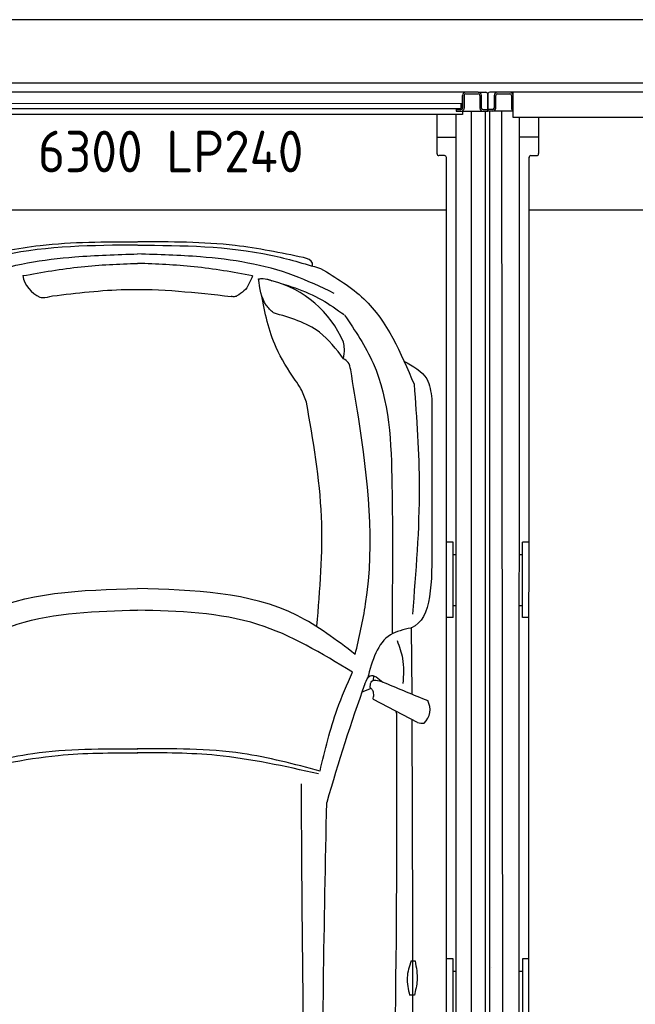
# Model space of a CAD drawing. Header units: millimetres. Extents: x 0 to 8666, y -940 to 5900.
# Tile 3 of 10: x 1415 to 3368, y 2780 to 5900. Entities that reach past the tile are written whole.
import ezdxf

# ---------------------------------------------------------------- set-up
doc = ezdxf.new("R2010")
doc.units = ezdxf.units.MM
for name, color, linetype, lineweight in [('car', 10, 'Continuous', 25), ('Gebäude', 7, 'Continuous', 25), ('Plattform', 7, 'Continuous', 25)]:
    doc.layers.add(name, color=color, linetype=linetype, lineweight=lineweight)
doc.styles.get("Standard").update_dxf_attribs({"font": 'ISOCP.SHX'})

# ---------------------------------------------------------------- blocks, each defined once
blk = doc.blocks.new('Gebäude_GL550_LP240')
at = {"layer": 'Gebäude'}
for p, q in [((5600, 5900), (-2800, 5900)), ((-2600, 5700), (5400, 5700))]:
    blk.add_line(p, q, dxfattribs=at)
blk = doc.blocks.new('6300_LP240_GL550')
for p, q in [((-2420.1, 5590.1), (-2420.1, 5670.1)), ((14.9, 5610.1), (-0.1, 5610.1))]:
    blk.add_line(p, q)
at = {"layer": 'Plattform'}
for p, q in [((-2500.1, 5610.1), (-2500.1, 5664.1)), ((-2420.1, 5670.1), (-2494.1, 5670.1)), ((-2480.1, 5660.1), (-2480.1, 5620.1)), ((-2475.1, 5620.1), (-2475.1, 5660.1)), ((-2470.1, 5665.1), (-2430.1, 5665.1)), ((-2425.1, 5660.1), (-2425.1, 5620.1)), ((29.9, 5670.1), (-2420.1, 5670.1)), ((19.9, 5620.1), (19.9, 5660.1)), ((24.9, 5620.1), (24.9, 5660.1)), ((24.9, 5660.1), (24.9, 5620.1)), ((69.9, 5670.1), (29.9, 5670.1)), ((29.9, 5665.1), (69.9, 5665.1)), ((69.9, 5670.1), (93.9, 5670.1)), ((74.9, 5660.1), (74.9, 5620.1)), ((79.9, 5620.1), (79.9, 5660.1)), ((99.9, 5664.1), (99.9, 5610.1)), ((19.9, 5634.6), (-1817.7, 5633.5)), ((-1817.7, 5619), (14.9, 5619)), ((-0.1, 5619), (-0.1, 5610.1)), ((14.9, 5634.5), (14.9, 5619)), ((19.9, 5634.5), (19.9, 5634.5)), ((-2485.1, 5615.1), (-2500.1, 5615.1)), ((-2420.1, 5610.1), (-2500.1, 5610.1)), ((-2493.2, 360.1), (-2493.2, 5610.1)), ((-2450.2, 360.1), (-2455.2, 5610.1)), ((-1817.7, 5590.1), (-2420.1, 5590.1)), ((-2400.4, 350.1), (-2400, 5590.1)), ((-2339.1, 5590.1), (-2339.1, 5475.6)), ((19.9, 5599.5), (-1817.7, 5599.5)), ((-61.1, 5475.2), (-61.1, 5599.5)), ((14.9, 5615.1), (-0.1, 5615.1)), ((-0.1, 5610.1), (99.9, 5610.1)), ((-0.1, 350.1), (-0.1, 5599.5)), ((19.9, 5610.1), (19.9, 5599.5)), ((48.4, 360.2), (47.9, 5610.1)), ((84.9, 5615.1), (99.9, 5615.1)), ((91.4, 5610.1), (91.5, 360.1)), ((-2339.1, 5527.5), (-2400.1, 5527.5)), ((-0.1, 5527.2), (-61.1, 5527.2)), ((-2371.1, 564.5), (-2369, 5463.9)), ((-2363.1, 5469.2), (-2344.8, 5469.2)), ((-37.1, 5469.2), (-55.1, 5469.2)), ((-31.1, 452.1), (-31.1, 5463.2)), ((-31.1, 5463.2), (-31.1, 5463.2)), ((-31.1, 5296.2), (-2369.1, 5296.2)), ((-2390.1, 4243.9), (-2390.1, 4243.9)), ((-2369.5, 4243.9), (-2390.1, 4243.9)), ((-2390.1, 4005.6), (-2390.1, 4243.9)), ((-10.1, 4243.9), (-31.1, 4243.9)), ((-10.1, 4005.6), (-10.1, 4243.9)), ((-2400.1, 4204.9), (-2390.1, 4204.9)), ((-10.1, 4204.9), (-0.1, 4204.9)), ((-2400.1, 4044.1), (-2390.1, 4044.1)), ((-10.1, 4044.1), (-0.1, 4044.1)), ((-2369.6, 4005.6), (-2390.1, 4005.6)), ((-10.1, 4005.6), (-31.1, 4005.6)), ((-2390.1, 2924), (-2390.1, 2685.6)), ((-2371.1, 2924), (-2390.1, 2924)), ((-10.1, 2924), (-31.1, 2924)), ((-10.1, 2685.6), (-10.1, 2924)), ((-2489.6, 2897.4), (-2489.6, 2897.6)), ((-2400.1, 2885), (-2390.1, 2885)), ((-10.1, 2885), (-0.1, 2885))]:
    blk.add_line(p, q, dxfattribs=at)
for centre, radius, start, end in [((-2494.1, 5664.1), 6, 90, 180), ((-2470.1, 5660.1), 10, 90, 180), ((-2470.1, 5660.1), 5, 90, 180), ((-2430.1, 5660.1), 10, 2.0174, 90), ((-2430.1, 5660.1), 5, 0, 90), ((29.9, 5660.1), 10, 90, 180), ((29.9, 5660.1), 10, 90, 180), ((29.9, 5660.1), 5, 90, 180), ((29.9, 5660.1), 5, 90, 180), ((69.9, 5660.1), 10, 0, 90), ((69.9, 5660.1), 5, 0, 90), ((93.9, 5664.1), 6, 0, 90), ((-2485.1, 5620.1), 5, 270, 0), ((-2485.1, 5620.1), 10, 270, 0), ((-2415.1, 5620.1), 10, 180, 239.959), ((14.9, 5620.1), 5, 270, 0), ((14.9, 5620.1), 10, 300.0075, 0), ((14.9, 5620.1), 10, 330.0736, 0), ((84.9, 5620.1), 10, 180, 209.9264), ((84.9, 5620.1), 5, 180, 270), ((14.9, 5620.1), 10, 270, 330), ((84.9, 5620.1), 10, 210, 270), ((-2345.1, 5475.2), 5.99, 272.397, 3.6906)]:
    blk.add_arc(centre, radius, start, end, dxfattribs=at)
for centre, major_axis, start_param, end_param in [((-2363.1, 5463.2), (-6, 0), 4.712389, 6.283185), ((-55.1, 5475.2), (-6, 0), 0, 1.570796), ((-37.1, 5463.2), (6, 0), 0, 1.570796)]:
    blk.add_ellipse(centre, major_axis=major_axis, ratio=0.999962, start_param=start_param, end_param=end_param, dxfattribs=at)
blk.add_text('6300 LP240', height=132).set_placement((-1326.5, 5416.3))
blk = doc.blocks.new('U25')
at = {"layer": 'car'}
for p, q in [((-203.6, 3940.1), (-203.2, 3904.1)), ((-140.4, 3714.4), (-142.4, 3922.7)), ((-262.3, 3755.9), (-261.6, 3770.9)), ((-269.4, 3730.3), (-299.4, 3718.9)), ((-122.7, 3622.5), (-262.7, 3695.7))]:
    blk.add_line(p, q, dxfattribs=at)
for points in [[(-143.3, 2867.5), (-130.4, 2867.3)], [(-133, 2758.7), (-148, 2759)]]:
    blk.add_lwpolyline(points, dxfattribs=at)
for centre, radius, start, end in [((-1281.7, 5057.4), 95, 191.2232, 245.9025), ((-669.6, 4694), 339.4, 23.2659, 75.556), ((5546.7, 1662.4), 6197.2, 160.35517, 164.00603), ((-141.7, 3663.7), 58.5, 313.102, 29.1823), ((-108.3, 3676.3), 55.6, 254.9104, 276.7653)]:
    blk.add_arc(centre, radius, start, end, dxfattribs=at)
for points, knots in [([(-1010.7, 5135.9), (-1153, 5134.7), (-1350.2, 5133.1), (-1538.3, 5077.8), (-1590.6, 5062.4)], [0, 0, 0, 0, 423.492842, 586.583376, 586.583376, 586.583376, 586.583376]), ([(-1536.5, 5096.7), (-1464.3, 5111.4), (-1291.1, 5146.6), (-1114.2, 5146.3), (-1010.9, 5146)], [0, 0, 0, 0, 220.289453, 529.069984, 529.069984, 529.069984, 529.069984]), ([(-1010.2, 5135.9), (-867.9, 5134.6), (-670.7, 5132.8), (-482.7, 5077.3), (-430.4, 5061.9)], [0, 0, 0, 0, 423.492842, 586.583376, 586.583376, 586.583376, 586.583376]), ([(-484.5, 5096.2), (-556.6, 5111), (-729.8, 5146.4), (-906.7, 5146.2), (-1010, 5146)], [0, 0, 0, 0, 220.289453, 529.069984, 529.069984, 529.069984, 529.069984]), ([(-1633.3, 4983.3), (-1591.1, 5003.5), (-1458.1, 5067.4), (-1243.3, 5100.9), (-1076.7, 5105.7), (-1010.6, 5107.6)], [0, 0, 0, 0, 139.94864, 441.700756, 640.652122, 640.652122, 640.652122, 640.652122]), ([(-387.7, 4982.8), (-429.9, 5003.1), (-562.9, 5067.1), (-777.6, 5100.7), (-944.2, 5105.6), (-1010.4, 5107.6)], [0, 0, 0, 0, 139.94864, 441.700756, 640.652122, 640.652122, 640.652122, 640.652122]), ([(-456.3, 5069.5), (-456, 5072.8), (-454.6, 5087.7), (-471.4, 5092.5), (-484.5, 5096.2)], [0, 0, 0, 0, 9.435567, 42.507293, 42.507293, 42.507293, 42.507293]), ([(-1374.9, 5038.9), (-1313.2, 5049.8), (-1192.7, 5071.2), (-1070.3, 5075.6), (-1010.6, 5077.8)], [0, 0, 0, 0, 187.526256, 366.76554, 366.76554, 366.76554, 366.76554]), ([(-646.1, 5038.6), (-707.7, 5049.6), (-828.3, 5071), (-950.6, 5075.5), (-1010.4, 5077.8)], [0, 0, 0, 0, 187.526256, 366.76554, 366.76554, 366.76554, 366.76554]), ([(-430.4, 5061.9), (-381.4, 5032.4), (-241.4, 4948), (-176.2, 4794.6), (-133.8, 4694.7)], [0, 0, 0, 0, 168.365537, 481.902364, 481.902364, 481.902364, 481.902364]), ([(-646.1, 5038.6), (-653.2, 5020.8), (-663.8, 4994.2), (-687.6, 4979.4), (-695.5, 4974.5)], [0, 0, 0, 0, 55.196049, 82.674395, 82.674395, 82.674395, 82.674395]), ([(-626.7, 5028.7), (-622, 5029.4), (-607.7, 5031.4), (-594.1, 5026.1), (-584.9, 5022.6)], [0, 0, 0, 0, 14.118333, 42.779436, 42.779436, 42.779436, 42.779436]), ([(-579.9, 4920.9), (-588.1, 4928.7), (-617.6, 4956.8), (-622.9, 4998.6), (-626.7, 5028.7)], [0, 0, 0, 0, 33.431605, 120.169321, 120.169321, 120.169321, 120.169321]), ([(-600.9, 5028.1), (-540.6, 5010.3), (-452.8, 4984.5), (-378.9, 4931.8), (-355.8, 4915.4)], [0, 0, 0, 0, 186.522722, 271.227686, 271.227686, 271.227686, 271.227686]), ([(-1280.6, 4974.5), (-1203.2, 4983.9), (-1014.7, 5006.7), (-825.7, 4985.5), (-714.4, 4973)], [0, 0, 0, 0, 233.394315, 567.891299, 567.891299, 567.891299, 567.891299]), ([(-1320.5, 4970.7), (-1317.8, 4970.2), (-1304.5, 4967.8), (-1291.2, 4971.6), (-1280.6, 4974.5)], [0, 0, 0, 0, 8.160793, 40.335733, 40.335733, 40.335733, 40.335733]), ([(-695.5, 4974.5), (-697.5, 4973.7), (-703.5, 4971.3), (-710, 4972.3), (-714.4, 4973)], [0, 0, 0, 0, 6.204097, 19.184756, 19.184756, 19.184756, 19.184756]), ([(-511, 4707.9), (-533.1, 4741.6), (-587.4, 4824.2), (-606.7, 4921.7), (-618.1, 4979.4)], [0, 0, 0, 0, 120.003178, 294.215769, 294.215769, 294.215769, 294.215769]), ([(-357.3, 4775.3), (-380.8, 4806.1), (-437, 4880), (-527.3, 4905.8), (-579.9, 4920.9)], [0, 0, 0, 0, 113.654972, 272.306786, 272.306786, 272.306786, 272.306786]), ([(-354.4, 4914.1), (-321, 4864.7), (-213.8, 4705.9), (-200.3, 4356.7), (-202.5, 4083.8), (-203.6, 3940.1)], [0, 0, 0, 0, 177.04348, 568.390213, 1003.585748, 1003.585748, 1003.585748, 1003.585748]), ([(-357.3, 4775.3), (-355.7, 4786.1), (-353.2, 4803.7), (-356.5, 4821.2), (-357.8, 4828)], [0, 0, 0, 0, 32.388359, 53.078266, 53.078266, 53.078266, 53.078266]), ([(-334.8, 4740.5), (-336.4, 4749.2), (-339.2, 4764.2), (-351.9, 4772), (-357.3, 4775.3)], [0, 0, 0, 0, 25.07844, 43.102018, 43.102018, 43.102018, 43.102018]), ([(-166.5, 4768.3), (-137.3, 4752.6), (-87.5, 4725.9), (-80.7, 4671), (-77.9, 4648.3)], [0, 0, 0, 0, 92.189033, 157.580383, 157.580383, 157.580383, 157.580383]), ([(-320.5, 3838.9), (-308.1, 3892), (-250.7, 4138.1), (-285.8, 4446.7), (-326.5, 4690.9), (-334.8, 4740.5)], [0, 0, 0, 0, 163.260571, 756.222817, 907.439026, 907.439026, 907.439026, 907.439026]), ([(-475.2, 4637.9), (-480.2, 4652.5), (-488.8, 4677.6), (-504.4, 4698.9), (-511, 4707.9)], [0, 0, 0, 0, 45.789849, 78.965923, 78.965923, 78.965923, 78.965923]), ([(-133.8, 4694.7), (-125.9, 4586.3), (-108.3, 4343.4), (-128.2, 4100.6), (-139.2, 3966.2)], [0, 0, 0, 0, 325.755723, 729.521316, 729.521316, 729.521316, 729.521316]), ([(-441.9, 3928.7), (-432.3, 4044.3), (-412.5, 4282), (-453.9, 4517.1), (-475.2, 4637.9)], [0, 0, 0, 0, 346.247999, 712.605591, 712.605591, 712.605591, 712.605591]), ([(-1701.5, 3839.5), (-1641.7, 3884.9), (-1443.4, 4035.4), (-1188.4, 4042.6), (-1010.4, 4047.7)], [0, 0, 0, 0, 221.980537, 735.54049, 735.54049, 735.54049, 735.54049]), ([(-320.5, 3838.9), (-380.3, 3884.4), (-578.4, 4035), (-833.4, 4042.5), (-1011.4, 4047.7)], [0, 0, 0, 0, 221.980537, 735.54049, 735.54049, 735.54049, 735.54049]), ([(-1692.6, 3783.1), (-1595.3, 3842.1), (-1386.4, 3969), (-1141.3, 3975.5), (-1010.4, 3979.1)], [0, 0, 0, 0, 335.657873, 720.766586, 720.766586, 720.766586, 720.766586]), ([(-329.5, 3782.5), (-426.7, 3841.6), (-635.5, 3968.6), (-880.6, 3975.4), (-1011.5, 3979.1)], [0, 0, 0, 0, 335.657873, 720.766586, 720.766586, 720.766586, 720.766586]), ([(-144.3, 3922.4), (-167.4, 3917.2), (-243.8, 3900.1), (-266.2, 3819.2), (-281.8, 3762.6)], [0, 0, 0, 0, 67.724235, 224.331628, 224.331628, 224.331628, 224.331628]), ([(-142.4, 3922.7), (-142.6, 3922.6), (-143.3, 3922.4), (-143.9, 3922.4), (-144.3, 3922.4)], [0, 0, 0, 0, 0.715794, 1.895844, 1.895844, 1.895844, 1.895844]), ([(-187.5, 3882.3), (-180.7, 3863.6), (-164.7, 3819.9), (-167.5, 3773.2), (-169.2, 3746.4)], [0, 0, 0, 0, 59.065939, 138.389817, 138.389817, 138.389817, 138.389817]), ([(-432, 3469.2), (-416.3, 3535.2), (-390.7, 3642.6), (-346.5, 3743.6), (-329.5, 3782.5)], [0, 0, 0, 0, 203.213347, 330.239533, 330.239533, 330.239533, 330.239533]), ([(-289.8, 3745.9), (-285, 3756.9), (-272.7, 3784.6), (-247.6, 3763.2), (-232.6, 3750.3)], [0, 0, 0, 0, 30.332599, 75.956206, 75.956206, 75.956206, 75.956206]), ([(-273.3, 3737.3), (-272.3, 3744), (-268.9, 3766.4), (-239.8, 3753.2), (-226.7, 3748.6)], [0, 0, 0, 0, 17.673761, 59.390654, 59.390654, 59.390654, 59.390654]), ([(-269.4, 3730.3), (-270.9, 3731.6), (-273.1, 3733.5), (-273.3, 3736.3), (-273.3, 3737.3)], [0, 0, 0, 0, 5.393636, 8.285754, 8.285754, 8.285754, 8.285754]), ([(-261.9, 3707.8), (-261.9, 3713), (-262, 3721.4), (-267.4, 3727.8), (-269.4, 3730.3)], [0, 0, 0, 0, 14.839685, 24.388973, 24.388973, 24.388973, 24.388973]), ([(-262.7, 3695.7), (-263.2, 3697.1), (-264.5, 3701.2), (-261.6, 3705.2), (-261.9, 3707.8)], [0, 0, 0, 0, 4.417987, 12.430904, 12.430904, 12.430904, 12.430904]), ([(-292.1, 1086), (-270.6, 1302.3), (-185.8, 2154.3), (-187.6, 3011.3), (-188.9, 3650.7)], [0, 0, 0, 0, 651.760698, 2567.87656, 2567.87656, 2567.87656, 2567.87656]), ([(-141.1, 3632.1), (-139.5, 3282.4), (-137.7, 2716.9), (-140.5, 2151.5), (-141.9, 1935.7)], [30.867502, 30.867502, 30.867502, 30.867502, 135.773846, 200.510428, 200.510428, 200.510428, 200.510428]), ([(-1590.3, 3469.6), (-1508.4, 3491.2), (-1318.6, 3541.3), (-1122, 3540.1), (-1010.3, 3539.4)], [0, 0, 0, 0, 253.181298, 586.409804, 586.409804, 586.409804, 586.409804]), ([(-1585.2, 3460.5), (-1478.1, 3484.4), (-1288.6, 3526.6), (-1094.7, 3527), (-1010.3, 3527.2)], [0, 0, 0, 0, 327.958847, 580.294452, 580.294452, 580.294452, 580.294452]), ([(-437.1, 3460), (-544.2, 3484), (-733.6, 3526.4), (-927.6, 3527), (-1012, 3527.2)], [0, 0, 0, 0, 327.958847, 580.294452, 580.294452, 580.294452, 580.294452]), ([(-432, 3469.2), (-513.9, 3490.8), (-703.7, 3541), (-900.2, 3540), (-1011.9, 3539.4)], [0, 0, 0, 0, 253.181298, 586.409804, 586.409804, 586.409804, 586.409804]), ([(-432.1, 1134.3), (-450.7, 1553.9), (-484.6, 2318.2), (-489.2, 3083.3), (-491.2, 3428.3)], [0, 0, 0, 0, 1259.941445, 2295.01496, 2295.01496, 2295.01496, 2295.01496]), ([(-388.6, 1157.9), (-403.4, 1512.9), (-434.1, 2250), (-418.6, 2987.6), (-410.7, 3370)], [0, 0, 0, 0, 1065.64856, 2212.719541, 2212.719541, 2212.719541, 2212.719541]), ([(-143.3, 2867.5), (-149.1, 2850), (-160.8, 2814.3), (-152.3, 2777.6), (-148, 2759)], [0, 0, 0, 0, 54.314538, 110.447745, 110.447745, 110.447745, 110.447745]), ([(-130.4, 2867.3), (-126.8, 2846.7), (-120.3, 2810.3), (-129.2, 2774.4), (-133, 2758.7)], [0, 0, 0, 0, 61.702274, 109.62737, 109.62737, 109.62737, 109.62737])]:
    blk.add_open_spline(points, degree=3, knots=knots, dxfattribs=at)
for points in [[(-77.9, 4648.3), (-77.8, 4495), (-77.7, 4341.7), (-77.7, 4188.5)], [(-77.7, 4188.5), (-77, 4069.6), (-76.4, 3950.7), (-142.4, 3922.7)], [(-226.7, 3748.6), (-181.3, 3729.8), (-136, 3711), (-90.6, 3692.2)], [(-188.9, 3650.7), (-189.4, 3652.9), (-189.8, 3655.1), (-190.3, 3657.3)]]:
    blk.add_open_spline(points, degree=3, dxfattribs=at)

msp = doc.modelspace()

# ---------------------------------------------------------------- block references
for name, p in [('Gebäude_GL550_LP240', (2800, 0)), ('6300_LP240_GL550', (2800, 0)), ('6300_LP240_GL550', (5400.03, -0.01))]:
    msp.add_blockref(name, p)
at = {"layer": 'car'}
msp.add_blockref('U25', (2800, 50), dxfattribs=at)

doc.saveas('drawing.dxf')
